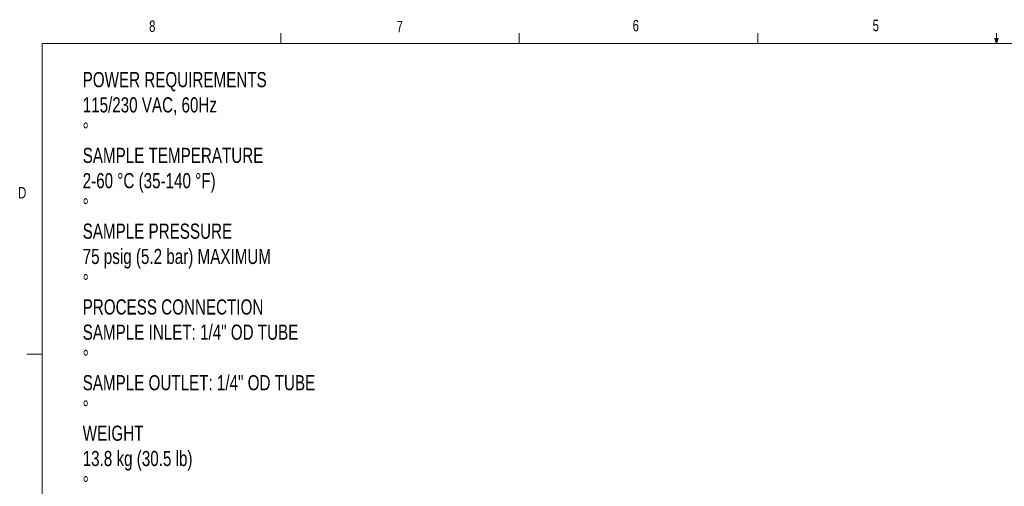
# Model space of a CAD drawing. Header units: inches. Extents: x 0.4 to 16.8, y 0 to 10.8.
# Tile 33 of 102: x 0.4 to 8.6, y 7 to 10.8. Entities that reach past the tile are written whole.
import ezdxf

# ---------------------------------------------------------------- set-up
doc = ezdxf.new("R2010")
doc.units = ezdxf.units.IN
doc.header["$MEASUREMENT"] = 0
doc.layers.add('FORMAT', color=7, linetype='Continuous')
doc.styles.add('SLDTEXTSTYLE3', font='TXT', dxfattribs={"width": 0.75})

msp = doc.modelspace()

# ---------------------------------------------------------------- linework, layer by layer
at = {"color": 7, "linetype": 'Continuous', "lineweight": 18}
for p, q in [((2.5948, 10.6421), (2.5948, 10.7269)), ((4.5635, 10.6421), (4.5635, 10.7269)), ((6.5323, 10.6421), (6.5323, 10.7269)), ((8.501, 10.6421), (8.501, 10.7269)), ((0.6263, 10.6421), (16.3763, 10.6421)), ((0.6263, 10.6421), (0.6263, 0.3921)), ((8.501, 10.6421), (8.4878, 10.684)), ((8.5136, 10.684), (8.4878, 10.684)), ((8.494, 10.684), (8.501, 10.6421)), ((8.501, 10.6421), (8.5136, 10.684)), ((8.5059, 10.684), (8.501, 10.6421)), ((0.6263, 8.0796), (0.5013, 8.0796))]:
    msp.add_line(p, q, dxfattribs=at)

# ---------------------------------------------------------------- texts
at = {"color": 7, "linetype": 'Continuous', "lineweight": 0, "char_height": 0.0937, "attachment_point": 1, "style": 'SLDTEXTSTYLE3'}
for s, insert in [('8', (1.5091, 10.8315)), ('7', (3.551, 10.8287)), ('6', (5.4987, 10.8367)), ('5', (7.4787, 10.8373)), ('D', (0.4286, 9.4575))]:
    msp.add_mtext(s, dxfattribs=dict(at, insert=insert))
at = {"layer": 'FORMAT', "insert": (0.9612, 10.4065), "char_height": 0.125, "attachment_point": 1, "style": 'SLDTEXTSTYLE3'}
msp.add_mtext('POWER REQUIREMENTS^J115/230 VAC, 60Hz^J%%d^JSAMPLE TEMPERATURE^J2-60 °C (35-140 °F)^J%%d^JSAMPLE PRESSURE^J75 psig (5.2 bar) MAXIMUM^J%%d^JPROCESS CONNECTION^JSAMPLE INLET: 1/4" OD TUBE^J%%d^JSAMPLE OUTLET: 1/4" OD TUBE^J%%d^JWEIGHT^J13.8 kg (30.5 lb)^J%%d', dxfattribs=at)

doc.saveas('drawing.dxf')
